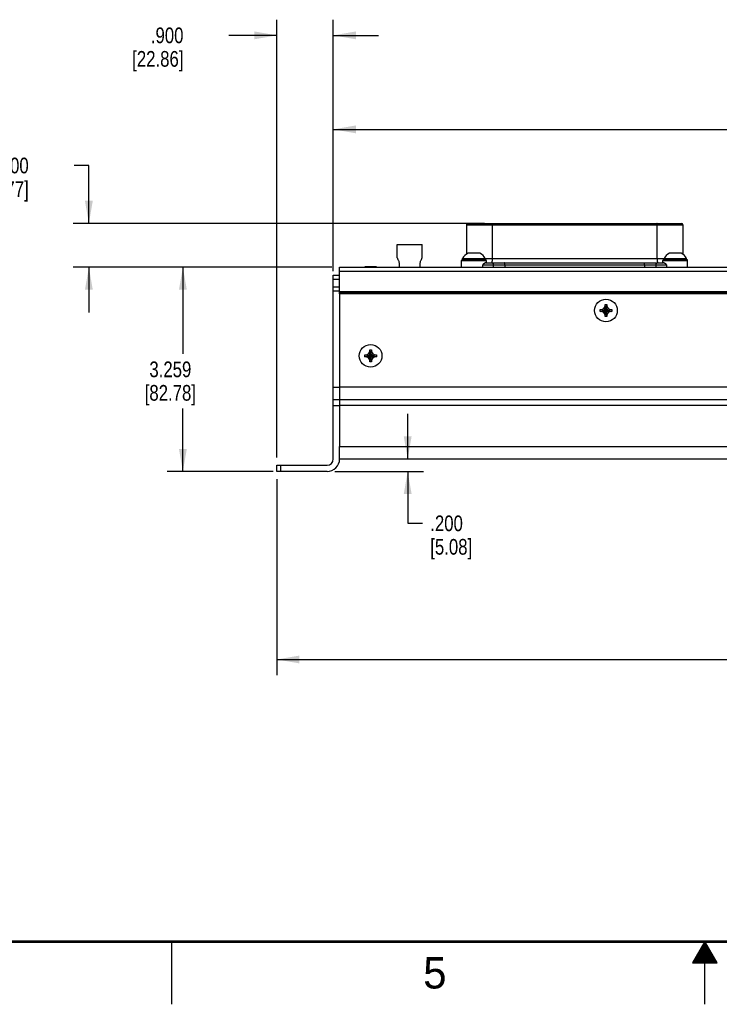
# Model space of a CAD drawing. Header units: inches. Extents: x 0 to 34, y 0 to 22.
# Tile 83 of 124: x 11.5 to 17.1, y 0 to 7.9. Entities that reach past the tile are written whole.
import ezdxf

# ---------------------------------------------------------------- set-up
doc = ezdxf.new("R2010")
doc.units = ezdxf.units.IN
doc.header["$LTSCALE"] = 1.87
doc.header["$MEASUREMENT"] = 0
doc.layers.get('0').update_dxf_attribs({"linetype": 'CONTINUOUS'})
doc.layers.add('02___PRT_ALL_AXES', color=7, linetype='CONTINUOUS')
doc.layers.add('DIMENSIONS', color=7, linetype='CONTINUOUS')
doc.styles.get("Standard").update_dxf_attribs({"font": 'txt', "width": 0.8})
doc.styles.add('TEXTSTYLE_2', font='txt')
doc.dimstyles.new('DIMSTYLE_1', dxfattribs={"dimtxt": 0.125, "dimasz": 0.18, "dimexe": 0.125, "dimexo": 0.0625, "dimgap": 0.0625, "dimtad": 0, "dimtih": 1, "dimtoh": 1, "dimdec": 3, "dimlfac": 2, "dimzin": 4, "dimdsep": 46, "dimtxsty": 'STANDARD', "dimblk": '_FILLED', "dimblk1": '_FILLED', "dimblk2": '_FILLED', "dimcen": 0.09, "dimadec": 0, "dimazin": 0, "dimtp": 0.001, "dimtm": 0.001, "dimtfac": 1, "dimtdec": 3, "dimtofl": 0, "dimtmove": 0, "dimatfit": 3, "dimldrblk": '_FILLED', "dimfxl": 1, "dimtolj": 1, "dimtzin": 4, "dimarcsym": 0})

# ---------------------------------------------------------------- blocks, each defined once
blk = doc.blocks.new('_FILLED')
at = {"color": 0, "linetype": 'BYBLOCK'}
blk.add_solid([(0, 0), (-1, 0.174), (-1, -0.174)], dxfattribs=at)
blk = doc.blocks.new('*D0')
at = {"layer": 'DIMENSIONS', "color": 2, "linetype": 'CONTINUOUS'}
for p, q in [((13.587, 4.3637), (13.587, 7.8556)), ((14.037, 5.8482), (14.037, 7.8556)), ((13.587, 7.7306), (13.2041, 7.7306)), ((14.037, 7.7306), (14.397, 7.7306))]:
    blk.add_line(p, q, dxfattribs=at)
at = {"layer": 'DIMENSIONS', "color": 2, "linetype": 'CONTINUOUS', "xscale": 0.18, "yscale": 0.18, "zscale": 0.18}
blk.add_blockref('_FILLED', (13.587, 7.7306), dxfattribs=at)
at = {"layer": 'DIMENSIONS', "color": 2, "linetype": 'CONTINUOUS', "xscale": 0.18, "yscale": 0.18, "zscale": 0.18, "rotation": 180}
blk.add_blockref('_FILLED', (14.037, 7.7306), dxfattribs=at)
at = {"layer": 'DIMENSIONS', "color": 2, "linetype": 'CONTINUOUS', "insert": (12.8416, 7.7931), "char_height": 0.125, "width": 0.7, "attachment_point": 3, "line_spacing_factor": 0.9}
blk.add_mtext('.900\\P[22.86]', dxfattribs=at)
blk = doc.blocks.new('*D2')
at = {"layer": 'DIMENSIONS', "color": 2, "linetype": 'CONTINUOUS'}
for p, q in [((14.037, 5.8797), (14.037, 7.1056)), ((22.637, 5.8482), (22.637, 7.1056)), ((14.037, 6.9806), (17.8745, 6.9806)), ((22.637, 6.9806), (18.7995, 6.9806))]:
    blk.add_line(p, q, dxfattribs=at)
at = {"layer": 'DIMENSIONS', "color": 2, "linetype": 'CONTINUOUS', "xscale": 0.18, "yscale": 0.18, "zscale": 0.18, "rotation": 180}
blk.add_blockref('_FILLED', (14.037, 6.9806), dxfattribs=at)
at = {"layer": 'DIMENSIONS', "color": 2, "linetype": 'CONTINUOUS', "xscale": 0.18, "yscale": 0.18, "zscale": 0.18}
blk.add_blockref('_FILLED', (22.637, 6.9806), dxfattribs=at)
at = {"layer": 'DIMENSIONS', "color": 2, "linetype": 'CONTINUOUS', "insert": (18.237, 7.0431), "char_height": 0.125, "width": 0.8, "attachment_point": 2, "line_spacing_factor": 0.9}
blk.add_mtext('17.200\\P[436.88]', dxfattribs=at)
blk = doc.blocks.new('*D3')
at = {"layer": 'DIMENSIONS', "color": 2, "linetype": 'CONTINUOUS'}
for p, q in [((13.587, 4.1887), (13.587, 2.6262)), ((23.087, 4.1887), (23.087, 2.6262)), ((13.587, 2.7512), (17.462, 2.7512)), ((23.087, 2.7512), (19.212, 2.7512))]:
    blk.add_line(p, q, dxfattribs=at)
at = {"layer": 'DIMENSIONS', "color": 2, "linetype": 'CONTINUOUS', "xscale": 0.18, "yscale": 0.18, "zscale": 0.18, "rotation": 180}
blk.add_blockref('_FILLED', (13.587, 2.7512), dxfattribs=at)
at = {"layer": 'DIMENSIONS', "color": 2, "linetype": 'CONTINUOUS', "xscale": 0.18, "yscale": 0.18, "zscale": 0.18}
blk.add_blockref('_FILLED', (23.087, 2.7512), dxfattribs=at)
at = {"layer": 'DIMENSIONS', "color": 2, "linetype": 'CONTINUOUS', "insert": (18.337, 2.8137), "char_height": 0.125, "width": 1.625, "attachment_point": 2, "line_spacing_factor": 0.9}
blk.add_mtext('(19.000{\\Ftxt.shx;\\W1.000000;\\H0.125000; }[482.6])', dxfattribs=at)
blk = doc.blocks.new('*D27')
at = {"layer": 'DIMENSIONS', "color": 2, "linetype": 'CONTINUOUS'}
for p, q in [((14.0245, 5.8807), (12.712, 5.8807)), ((12.837, 5.8807), (12.837, 5.191)), ((12.837, 4.2512), (12.837, 4.7535)), ((13.556, 4.2512), (12.712, 4.2512))]:
    blk.add_line(p, q, dxfattribs=at)
at = {"layer": 'DIMENSIONS', "color": 2, "linetype": 'CONTINUOUS', "xscale": 0.18, "yscale": 0.18, "zscale": 0.18}
for p, rotation in [((12.837, 5.8807), 90), ((12.837, 4.2512), 270)]:
    blk.add_blockref('_FILLED', p, dxfattribs=dict(at, rotation=rotation))
at = {"layer": 'DIMENSIONS', "color": 2, "linetype": 'CONTINUOUS', "insert": (12.737, 5.1285), "char_height": 0.125, "width": 0.7, "attachment_point": 2, "line_spacing_factor": 0.9}
blk.add_mtext('3.259\\P[82.78]', dxfattribs=at)
blk = doc.blocks.new('*D28')
at = {"layer": 'DIMENSIONS', "color": 2, "linetype": 'CONTINUOUS'}
for p, q in [((12.087, 6.6923), (11.9695, 6.6923)), ((12.087, 6.2306), (12.087, 6.6923)), ((15.2426, 6.2306), (11.962, 6.2306)), ((14.0245, 5.8807), (11.962, 5.8807)), ((12.087, 5.8807), (12.087, 5.5207))]:
    blk.add_line(p, q, dxfattribs=at)
at = {"layer": 'DIMENSIONS', "color": 2, "linetype": 'CONTINUOUS', "xscale": 0.18, "yscale": 0.18, "zscale": 0.18}
for p, rotation in [((12.087, 6.2306), 270), ((12.087, 5.8807), 90)]:
    blk.add_blockref('_FILLED', p, dxfattribs=dict(at, rotation=rotation))
at = {"layer": 'DIMENSIONS', "color": 2, "linetype": 'CONTINUOUS', "insert": (11.607, 6.7548), "char_height": 0.125, "width": 0.7, "attachment_point": 3, "line_spacing_factor": 0.9}
blk.add_mtext('.700\\P[17.77]', dxfattribs=at)
blk = doc.blocks.new('*D32')
at = {"layer": 'DIMENSIONS', "color": 2, "linetype": 'CONTINUOUS'}
for p, q in [((14.6302, 4.3512), (14.6302, 4.7112)), ((14.0495, 4.2512), (14.7552, 4.2512)), ((14.6302, 4.2512), (14.6302, 3.8375)), ((14.6302, 3.8375), (14.7477, 3.8375))]:
    blk.add_line(p, q, dxfattribs=at)
at = {"layer": 'DIMENSIONS', "color": 2, "linetype": 'CONTINUOUS', "xscale": 0.18, "yscale": 0.18, "zscale": 0.18}
for p, rotation in [((14.6302, 4.3512), 270), ((14.6302, 4.2512), 90)]:
    blk.add_blockref('_FILLED', p, dxfattribs=dict(at, rotation=rotation))
at = {"layer": 'DIMENSIONS', "color": 2, "linetype": 'CONTINUOUS', "insert": (14.8102, 3.9), "char_height": 0.125, "width": 0.6, "attachment_point": 1, "line_spacing_factor": 0.9}
blk.add_mtext('.200\\P[5.08]', dxfattribs=at)

msp = doc.modelspace()

# ---------------------------------------------------------------- linework, layer by layer
at = {"color": 7, "linetype": 'CONTINUOUS'}
for p, q in [((15.09856, 6.21882), (15.09856, 5.98552)), ((15.09856, 6.21882), (16.82553, 6.21882)), ((15.11037, 6.23064), (16.81372, 6.23064)), ((15.30361, 6.21882), (15.30361, 5.94717)), ((16.62048, 5.94717), (16.62048, 6.21882)), ((16.82553, 6.21882), (16.82553, 5.98552)), ((15.2064, 5.99373), (15.1114, 5.99373)), ((16.8127, 5.99373), (16.7177, 5.99373)), ((15.06047, 5.88075), (15.06047, 5.93536)), ((15.06047, 5.93536), (15.25732, 5.93536)), ((15.06834, 5.94323), (15.24945, 5.94323)), ((15.06865, 5.94323), (15.06865, 5.95081)), ((15.06865, 5.95081), (15.24915, 5.95081)), ((15.22849, 5.88075), (15.22849, 5.89993)), ((15.22849, 5.89993), (16.6956, 5.89993)), ((15.24915, 5.94323), (15.24915, 5.95081)), ((16.67495, 5.94717), (15.24915, 5.94717)), ((15.25302, 5.91567), (16.67107, 5.91567)), ((15.25732, 5.93536), (15.25732, 5.91567)), ((15.31232, 5.89993), (15.31232, 5.88075)), ((15.40585, 5.89993), (15.40585, 5.88075)), ((16.51824, 5.89993), (16.51824, 5.88075)), ((16.61177, 5.88075), (16.61177, 5.89993)), ((16.66677, 5.91567), (16.66677, 5.93536)), ((16.66677, 5.93536), (16.86362, 5.93536)), ((16.67464, 5.94323), (16.85575, 5.94323)), ((16.67495, 5.94323), (16.67495, 5.95081)), ((16.67495, 5.95081), (16.85545, 5.95081)), ((16.6956, 5.89993), (16.6956, 5.88075)), ((16.85545, 5.94323), (16.85545, 5.95081)), ((16.86362, 5.88075), (16.86362, 5.93536)), ((14.03705, 4.35125), (14.03705, 5.81725)), ((14.03705, 5.81725), (14.08705, 5.81725)), ((14.08705, 5.88075), (22.58705, 5.88075)), ((14.08705, 5.66775), (14.08705, 5.88065)), ((14.08705, 5.84925), (22.58705, 5.84925)), ((14.3822, 5.88275), (14.2872, 5.88275)), ((14.03705, 5.78575), (14.08705, 5.78575)), ((14.08705, 5.72075), (14.03705, 5.72075)), ((14.08705, 5.68925), (14.03705, 5.68925)), ((14.08705, 5.68775), (22.58705, 5.68775)), ((14.08705, 5.67775), (22.58705, 5.67775)), ((16.20455, 5.56775), (16.20455, 5.58275)), ((16.20455, 5.48825), (16.21955, 5.58275)), ((16.21955, 5.48825), (16.20455, 5.58275)), ((16.20455, 5.58275), (16.21955, 5.58275)), ((16.21955, 5.58275), (16.21955, 5.56775)), ((16.1648, 5.528), (16.1648, 5.543)), ((16.1648, 5.543), (16.2593, 5.528)), ((16.1648, 5.543), (16.1798, 5.543)), ((16.1648, 5.528), (16.2593, 5.543)), ((16.1798, 5.528), (16.1648, 5.528)), ((16.1798, 5.543), (16.19549, 5.55206)), ((16.1798, 5.543), (16.2443, 5.528)), ((16.1798, 5.528), (16.2443, 5.543)), ((16.19549, 5.51894), (16.1798, 5.528)), ((16.19549, 5.55206), (16.20455, 5.56775)), ((16.19549, 5.51894), (16.2286, 5.55206)), ((16.19549, 5.55206), (16.2286, 5.51894)), ((16.20455, 5.50325), (16.19549, 5.51894)), ((16.20455, 5.50325), (16.21955, 5.56775)), ((16.21955, 5.50325), (16.20455, 5.56775)), ((16.20455, 5.48825), (16.20455, 5.50325)), ((16.21955, 5.56775), (16.2286, 5.55206)), ((16.2286, 5.51894), (16.21955, 5.50325)), ((16.21955, 5.50325), (16.21955, 5.48825)), ((16.2286, 5.55206), (16.2443, 5.543)), ((16.2443, 5.528), (16.2286, 5.51894)), ((16.2443, 5.543), (16.2593, 5.543)), ((16.2593, 5.528), (16.2443, 5.528)), ((16.2593, 5.543), (16.2593, 5.528)), ((16.21955, 5.48825), (16.20455, 5.48825)), ((14.30245, 5.1814), (14.31814, 5.19046)), ((14.31814, 5.19046), (14.3272, 5.20615)), ((14.31814, 5.19046), (14.35125, 5.15734)), ((14.31814, 5.15734), (14.35125, 5.19046)), ((14.3272, 5.20615), (14.3272, 5.22115)), ((14.3272, 5.12665), (14.3422, 5.22115)), ((14.3422, 5.12665), (14.3272, 5.22115)), ((14.3272, 5.22115), (14.3422, 5.22115)), ((14.3272, 5.14165), (14.3422, 5.20615)), ((14.3422, 5.14165), (14.3272, 5.20615)), ((14.3422, 5.22115), (14.3422, 5.20615)), ((14.3422, 5.20615), (14.35125, 5.19046)), ((14.35125, 5.19046), (14.36695, 5.1814)), ((14.28745, 5.1664), (14.28745, 5.1814)), ((14.28745, 5.1814), (14.38195, 5.1664)), ((14.28745, 5.1814), (14.30245, 5.1814)), ((14.28745, 5.1664), (14.38195, 5.1814)), ((14.30245, 5.1664), (14.28745, 5.1664)), ((14.30245, 5.1814), (14.36695, 5.1664)), ((14.30245, 5.1664), (14.36695, 5.1814)), ((14.31814, 5.15734), (14.30245, 5.1664)), ((14.3272, 5.14165), (14.31814, 5.15734)), ((14.3272, 5.12665), (14.3272, 5.14165)), ((14.3422, 5.12665), (14.3272, 5.12665)), ((14.35125, 5.15734), (14.3422, 5.14165)), ((14.3422, 5.14165), (14.3422, 5.12665)), ((14.36695, 5.1664), (14.35125, 5.15734)), ((14.36695, 5.1814), (14.38195, 5.1814)), ((14.38195, 5.1664), (14.36695, 5.1664)), ((14.38195, 5.1814), (14.38195, 5.1664)), ((14.03705, 4.925), (14.08705, 4.925)), ((14.03705, 4.825), (14.08705, 4.825)), ((14.08705, 4.86747), (14.08705, 4.8167)), ((14.08705, 4.775), (14.03705, 4.775)), ((14.08705, 4.35125), (14.08705, 4.45125)), ((13.58705, 4.25125), (13.58705, 4.30125)), ((13.58705, 4.30125), (13.98705, 4.30125)), ((13.98705, 4.25125), (13.58705, 4.25125)), ((13.61855, 4.25125), (13.61855, 4.30125))]:
    msp.add_line(p, q, dxfattribs=at)
at = {"color": 3, "linetype": 'CONTINUOUS'}
for p, q in [((14.08705, 5.66775), (14.08705, 4.86747)), ((22.58705, 5.66775), (14.08705, 5.66775)), ((14.08705, 4.92625), (22.58705, 4.92625)), ((14.08705, 4.82625), (22.58705, 4.82625)), ((14.08705, 4.8167), (14.08705, 4.45125)), ((22.58705, 4.77625), (14.08705, 4.77625)), ((14.08705, 4.45125), (22.58705, 4.45125)), ((14.08705, 4.35125), (22.58705, 4.35125))]:
    msp.add_line(p, q, dxfattribs=at)
at = {"color": 2, "linetype": 'CONTINUOUS'}
for p, q in [((12.75002, 0), (12.75002, 0.5)), ((17.00002, 0.5), (16.90203, 0.33028)), ((16.98847, 0.48), (17.01157, 0.48)), ((16.99425, 0.49), (17.00579, 0.49)), ((17.09801, 0.33028), (17.00002, 0.5)), ((17.00002, 0), (17.00002, 0.5)), ((16.94229, 0.4), (17.05776, 0.4)), ((16.94806, 0.41), (17.05198, 0.41)), ((16.95383, 0.42), (17.04621, 0.42)), ((16.95961, 0.43), (17.04044, 0.43)), ((16.96538, 0.44), (17.03466, 0.44)), ((16.97115, 0.45), (17.02889, 0.45)), ((16.97693, 0.46), (17.02311, 0.46)), ((16.9827, 0.47), (17.01734, 0.47)), ((16.90203, 0.33028), (17.09801, 0.33028)), ((16.90764, 0.34), (17.0924, 0.34)), ((16.91342, 0.35), (17.08662, 0.35)), ((16.91919, 0.36), (17.08085, 0.36)), ((16.92496, 0.37), (17.07508, 0.37)), ((16.93074, 0.38), (17.0693, 0.38)), ((16.93651, 0.39), (17.06353, 0.39))]:
    msp.add_line(p, q, dxfattribs=at)
at = {"color": 7, "linetype": 'CONTINUOUS', "const_width": 0.02}
msp.add_lwpolyline([(0.50002, 0.5), (33.50002, 0.5)], dxfattribs=at)
at = {"color": 7, "linetype": 'CONTINUOUS'}
for centre, radius, start, end in [((15.11037, 6.21882), 0.01181, 90, 180), ((16.81372, 6.21882), 0.01181, 0, 90), ((15.1589, 5.90368), 0.10182, 117.809202, 152.424863), ((15.1589, 5.90368), 0.10182, 27.575137, 62.190798), ((16.7652, 5.90368), 0.10182, 117.809202, 152.424863), ((16.7652, 5.90368), 0.10182, 27.575137, 62.190798), ((15.06834, 5.93536), 0.00787, 90, 180), ((15.24945, 5.93536), 0.00787, 0, 90), ((16.67464, 5.93536), 0.00787, 90, 180), ((16.85575, 5.93536), 0.00787, 0, 90), ((13.98705, 4.35125), 0.1, 270, 360), ((13.98705, 4.35125), 0.05, 270, 360)]:
    msp.add_arc(centre, radius, start, end, dxfattribs=at)
for points, knots in [([(15.30509, 6.23064), (15.30507, 6.23064), (15.30505, 6.23063), (15.30501, 6.23062), (15.30498, 6.2306), (15.30494, 6.23058), (15.3049, 6.23055), (15.30487, 6.23051), (15.30483, 6.23046), (15.30478, 6.23039), (15.30472, 6.23027), (15.30465, 6.23012), (15.30459, 6.22994), (15.30452, 6.22973), (15.30445, 6.22949), (15.30439, 6.22923), (15.30433, 6.22895), (15.30427, 6.22864), (15.30421, 6.2283), (15.30413, 6.22781), (15.30404, 6.22715), (15.30394, 6.22629), (15.30386, 6.22537), (15.30378, 6.22437), (15.30372, 6.22333), (15.30367, 6.22224), (15.30364, 6.22112), (15.30362, 6.21998), (15.30361, 6.21921), (15.30361, 6.21882)], [0, 0, 0, 0, 0.0029973, 0.0061095, 0.0094359, 0.0130577, 0.0170369, 0.0214198, 0.0262405, 0.0315237, 0.0435432, 0.0575794, 0.0736698, 0.0918174, 0.1120094, 0.1342239, 0.1584328, 0.1845947, 0.2126508, 0.2425389, 0.307554, 0.3790897, 0.4564603, 0.5389418, 0.6257826, 0.716192, 0.8093605, 0.9043201, 1, 1, 1, 1]), ([(16.62048, 6.21882), (16.62048, 6.21921), (16.62047, 6.21998), (16.62045, 6.22112), (16.62042, 6.22224), (16.62037, 6.22333), (16.62031, 6.22437), (16.62023, 6.22537), (16.62015, 6.22629), (16.62005, 6.22715), (16.61996, 6.22781), (16.61988, 6.2283), (16.61983, 6.22864), (16.61976, 6.22895), (16.6197, 6.22923), (16.61964, 6.22949), (16.61957, 6.22973), (16.61951, 6.22994), (16.61944, 6.23012), (16.61937, 6.23027), (16.61931, 6.23039), (16.61926, 6.23046), (16.61922, 6.23051), (16.61919, 6.23055), (16.61915, 6.23058), (16.61911, 6.2306), (16.61908, 6.23062), (16.61904, 6.23063), (16.61902, 6.23064), (16.619, 6.23064)], [0, 0, 0, 0, 0.0956799, 0.1906395, 0.283808, 0.3742174, 0.4610582, 0.5435397, 0.6209103, 0.692446, 0.7574611, 0.7873492, 0.8154053, 0.8415672, 0.8657761, 0.8879906, 0.9081826, 0.9263302, 0.9424206, 0.9564568, 0.9684763, 0.9737595, 0.9785802, 0.9829631, 0.9869423, 0.9905641, 0.9938905, 0.9970027, 1, 1, 1, 1]), ([(15.25302, 5.91567), (15.25286, 5.91567), (15.25253, 5.91566), (15.25202, 5.91558), (15.25148, 5.91547), (15.25092, 5.91531), (15.25034, 5.91512), (15.24974, 5.91489), (15.24911, 5.91463), (15.24847, 5.91434), (15.2478, 5.91402), (15.24711, 5.91368), (15.2464, 5.91331), (15.24567, 5.91291), (15.24493, 5.9125), (15.24389, 5.91191), (15.24255, 5.91112), (15.24089, 5.91012), (15.23947, 5.90924), (15.2383, 5.9085), (15.2374, 5.90792), (15.23648, 5.90733), (15.23555, 5.90672), (15.23461, 5.90609), (15.23382, 5.90555), (15.23318, 5.9051), (15.2327, 5.90475), (15.23222, 5.9044), (15.23173, 5.90404), (15.23125, 5.90366), (15.23077, 5.90326), (15.23037, 5.90292), (15.23006, 5.90263), (15.22983, 5.9024), (15.2296, 5.90216), (15.22938, 5.90191), (15.2292, 5.90169), (15.22907, 5.9015), (15.22897, 5.90136), (15.22888, 5.9012), (15.22879, 5.90104), (15.22871, 5.90088), (15.22861, 5.90064), (15.22852, 5.90033), (15.22849, 5.90006), (15.22849, 5.89993)], [0, 0, 0, 0, 0.0162778, 0.0335359, 0.051847, 0.0712469, 0.0917515, 0.1133582, 0.1360529, 0.1598146, 0.184616, 0.2104293, 0.2372245, 0.2649718, 0.2936414, 0.3232046, 0.3849013, 0.4498585, 0.5179005, 0.553033, 0.5888882, 0.6254573, 0.6627369, 0.7007321, 0.7394606, 0.7591111, 0.7789622, 0.7990255, 0.8193174, 0.8398616, 0.8606942, 0.8818711, 0.8926162, 0.9034866, 0.9145051, 0.925703, 0.9371242, 0.9429374, 0.9488316, 0.9548174, 0.9609082, 0.9671181, 0.9734552, 0.9865261, 1, 1, 1, 1]), ([(15.30056, 5.91646), (15.30053, 5.9164), (15.30046, 5.91628), (15.30035, 5.91612), (15.30024, 5.91599), (15.30013, 5.91587), (15.30002, 5.91579), (15.29991, 5.91572), (15.2998, 5.91568), (15.29972, 5.91567), (15.29969, 5.91567)], [0, 0, 0, 0, 0.1737668, 0.3310367, 0.4725587, 0.5993903, 0.7130326, 0.815604, 0.9100116, 1, 1, 1, 1]), ([(15.30361, 5.94717), (15.30361, 5.94629), (15.3036, 5.94453), (15.30356, 5.94191), (15.30349, 5.93932), (15.3034, 5.93679), (15.30328, 5.93434), (15.30313, 5.93197), (15.30296, 5.92971), (15.30277, 5.92758), (15.30255, 5.92558), (15.30235, 5.92401), (15.30218, 5.92284), (15.30205, 5.92202), (15.30192, 5.92125), (15.30178, 5.92052), (15.30164, 5.91984), (15.3015, 5.9192), (15.30135, 5.91862), (15.3012, 5.91809), (15.30104, 5.91761), (15.30089, 5.91718), (15.30073, 5.9168), (15.30062, 5.91657), (15.30056, 5.91646)], [0, 0, 0, 0, 0.0853291, 0.1701859, 0.2538682, 0.3357368, 0.4152503, 0.4918775, 0.5651007, 0.6344115, 0.6993199, 0.759402, 0.7875075, 0.8142566, 0.8396082, 0.8635267, 0.8859776, 0.9069277, 0.926346, 0.9442096, 0.9605075, 0.9752348, 0.9883941, 1, 1, 1, 1]), ([(15.30222, 5.91567), (15.30239, 5.91567), (15.30272, 5.91566), (15.30321, 5.9156), (15.30371, 5.91551), (15.3042, 5.91538), (15.30468, 5.91521), (15.30532, 5.91493), (15.30611, 5.91449), (15.30701, 5.91382), (15.30786, 5.91302), (15.30866, 5.9121), (15.30939, 5.91106), (15.31005, 5.90991), (15.31064, 5.90867), (15.31115, 5.90734), (15.31157, 5.90595), (15.31191, 5.90449), (15.31215, 5.90299), (15.31229, 5.90147), (15.31232, 5.90044), (15.31232, 5.89993)], [0, 0, 0, 0, 0.0240996, 0.0483177, 0.0727237, 0.0973836, 0.12236, 0.1477128, 0.1997549, 0.2539515, 0.3106033, 0.3698668, 0.4317728, 0.4962707, 0.5631996, 0.6323318, 0.7033997, 0.7760972, 0.8500863, 0.9249041, 1, 1, 1, 1]), ([(15.40585, 5.89993), (15.40585, 5.90046), (15.40583, 5.90151), (15.40575, 5.90308), (15.4056, 5.90462), (15.4054, 5.9061), (15.40515, 5.90751), (15.40486, 5.90884), (15.40451, 5.91008), (15.40419, 5.91104), (15.40391, 5.91175), (15.40369, 5.91224), (15.40347, 5.91271), (15.40324, 5.91314), (15.403, 5.91354), (15.40276, 5.9139), (15.40251, 5.91424), (15.40226, 5.91454), (15.402, 5.9148), (15.40174, 5.91503), (15.40147, 5.91523), (15.4012, 5.91539), (15.40093, 5.91552), (15.40066, 5.91561), (15.40038, 5.91566), (15.4002, 5.91567), (15.40011, 5.91567)], [0, 0, 0, 0, 0.0893908, 0.1780576, 0.2649189, 0.3490811, 0.4298444, 0.5065532, 0.57869, 0.6458022, 0.6773651, 0.7075665, 0.7363912, 0.7638288, 0.7898751, 0.8145397, 0.837854, 0.8598618, 0.8806201, 0.9002023, 0.9187027, 0.9362407, 0.9529603, 0.9690295, 0.9846392, 1, 1, 1, 1]), ([(16.51824, 5.89993), (16.51824, 5.90046), (16.51826, 5.90151), (16.51834, 5.90308), (16.51849, 5.90462), (16.51869, 5.9061), (16.51894, 5.90751), (16.51924, 5.90884), (16.51958, 5.91008), (16.5199, 5.91104), (16.52018, 5.91175), (16.5204, 5.91224), (16.52062, 5.91271), (16.52085, 5.91314), (16.52109, 5.91354), (16.52133, 5.9139), (16.52158, 5.91424), (16.52183, 5.91454), (16.52209, 5.9148), (16.52235, 5.91503), (16.52262, 5.91523), (16.52289, 5.91539), (16.52316, 5.91552), (16.52343, 5.91561), (16.52371, 5.91566), (16.52389, 5.91567), (16.52398, 5.91567)], [0, 0, 0, 0, 0.089391, 0.1780579, 0.2649195, 0.3490821, 0.4298456, 0.5065537, 0.5786895, 0.6458017, 0.6773655, 0.7075681, 0.7363941, 0.7638327, 0.7898792, 0.8145431, 0.8378558, 0.8598615, 0.8806176, 0.9001981, 0.9186977, 0.9362361, 0.9529569, 0.9690275, 0.9846386, 1, 1, 1, 1]), ([(16.61177, 5.89993), (16.61177, 5.90044), (16.6118, 5.90147), (16.61195, 5.90299), (16.61218, 5.90449), (16.61252, 5.90595), (16.61294, 5.90734), (16.61345, 5.90867), (16.61404, 5.90991), (16.6147, 5.91106), (16.61543, 5.9121), (16.61623, 5.91302), (16.61708, 5.91382), (16.61798, 5.91449), (16.61877, 5.91493), (16.61941, 5.91521), (16.61989, 5.91538), (16.62038, 5.91551), (16.62088, 5.9156), (16.62137, 5.91566), (16.6217, 5.91567), (16.62187, 5.91567)], [0, 0, 0, 0, 0.0750959, 0.1499137, 0.2239028, 0.2966003, 0.3676682, 0.4368004, 0.5037293, 0.5682272, 0.6301332, 0.6893967, 0.7460485, 0.8002451, 0.8522872, 0.87764, 0.9026164, 0.9272763, 0.9516823, 0.9759004, 1, 1, 1, 1]), ([(16.62048, 5.94717), (16.62048, 5.94629), (16.62049, 5.94453), (16.62053, 5.94191), (16.6206, 5.93932), (16.62069, 5.93679), (16.62081, 5.93434), (16.62096, 5.93197), (16.62113, 5.92971), (16.62132, 5.92758), (16.62154, 5.92558), (16.62174, 5.92401), (16.62191, 5.92284), (16.62204, 5.92202), (16.62217, 5.92125), (16.62231, 5.92052), (16.62245, 5.91984), (16.62259, 5.9192), (16.62274, 5.91862), (16.62289, 5.91809), (16.62305, 5.91761), (16.6232, 5.91718), (16.62336, 5.9168), (16.62347, 5.91657), (16.62353, 5.91646)], [0, 0, 0, 0, 0.0853291, 0.1701859, 0.2538682, 0.3357368, 0.4152503, 0.4918775, 0.5651007, 0.6344115, 0.6993199, 0.759402, 0.7875075, 0.8142566, 0.8396082, 0.8635267, 0.8859776, 0.9069277, 0.926346, 0.9442096, 0.9605075, 0.9752348, 0.9883941, 1, 1, 1, 1]), ([(16.62353, 5.91646), (16.62356, 5.9164), (16.62363, 5.91628), (16.62374, 5.91612), (16.62385, 5.91599), (16.62396, 5.91587), (16.62407, 5.91579), (16.62418, 5.91572), (16.62429, 5.91568), (16.62437, 5.91567), (16.6244, 5.91567)], [0, 0, 0, 0, 0.1737668, 0.3310367, 0.4725587, 0.5993903, 0.7130326, 0.815604, 0.9100116, 1, 1, 1, 1]), ([(16.6956, 5.89993), (16.6956, 5.89999), (16.69559, 5.90013), (16.69555, 5.90039), (16.69548, 5.90064), (16.69538, 5.90088), (16.69528, 5.9011), (16.69516, 5.90131), (16.69502, 5.9015), (16.69489, 5.90169), (16.69471, 5.90191), (16.69449, 5.90216), (16.69426, 5.9024), (16.69403, 5.90263), (16.6938, 5.90284), (16.69356, 5.90306), (16.69324, 5.90333), (16.69284, 5.90366), (16.69236, 5.90404), (16.69188, 5.9044), (16.69124, 5.90487), (16.69044, 5.90543), (16.68948, 5.90609), (16.68854, 5.90672), (16.68761, 5.90733), (16.68669, 5.90792), (16.68579, 5.9085), (16.68462, 5.90924), (16.6832, 5.91012), (16.68154, 5.91112), (16.67996, 5.91205), (16.67868, 5.91277), (16.67769, 5.91331), (16.67698, 5.91368), (16.67629, 5.91402), (16.67562, 5.91434), (16.67498, 5.91463), (16.67435, 5.91489), (16.67375, 5.91512), (16.67317, 5.91531), (16.67261, 5.91547), (16.67207, 5.91558), (16.67156, 5.91566), (16.67123, 5.91567), (16.67107, 5.91567)], [0, 0, 0, 0, 0.0067706, 0.01349, 0.0265605, 0.0328974, 0.0391072, 0.0511804, 0.0570746, 0.0628878, 0.0743089, 0.0855067, 0.0965253, 0.1073956, 0.1181407, 0.1287773, 0.1393185, 0.160151, 0.1806951, 0.2009868, 0.2210499, 0.2605508, 0.2992789, 0.3372737, 0.374553, 0.4111218, 0.4469767, 0.4821089, 0.5501502, 0.6151069, 0.676803, 0.7350343, 0.7627813, 0.7895761, 0.8153891, 0.84019, 0.8639512, 0.8866456, 0.9082518, 0.9287558, 0.9481549, 0.966465, 0.9837225, 1, 1, 1, 1])]:
    msp.add_open_spline(points, degree=3, knots=knots, dxfattribs=at)
at = {"layer": '02___PRT_ALL_AXES', "color": 7, "linetype": 'CONTINUOUS'}
for p, q in [((14.54602, 5.956), (14.54602, 6.06225)), ((14.54602, 6.06225), (14.74602, 6.06225)), ((14.74602, 5.956), (14.74602, 6.06225)), ((14.54602, 5.956), (14.54624, 5.9556)), ((14.7458, 5.9556), (14.74602, 5.956))]:
    msp.add_line(p, q, dxfattribs=at)
at = {"layer": '02___PRT_ALL_AXES', "color": 3, "linetype": 'CONTINUOUS'}
for centre in [(16.21205, 5.5355), (14.3347, 5.1739)]:
    msp.add_circle(centre, 0.0905, dxfattribs=at)
at = {"layer": '02___PRT_ALL_AXES', "color": 7, "linetype": 'CONTINUOUS'}
for points, knots in [([(14.54624, 5.9556), (14.54738, 5.95358), (14.55063, 5.94754), (14.55477, 5.93874), (14.55849, 5.92886), (14.5611, 5.91986), (14.56291, 5.91004), (14.56334, 5.90322), (14.56334, 5.89975)], [0, 0, 0, 0, 0.1177301, 0.3482893, 0.4936164, 0.6534612, 0.8238558, 1, 1, 1, 1]), ([(14.56334, 5.89975), (14.56334, 5.89812), (14.56324, 5.89488), (14.56268, 5.8885), (14.56187, 5.8838), (14.56118, 5.88072)], [0, 0, 0, 0, 0.2544848, 0.507374, 1, 1, 1, 1]), ([(14.7287, 5.89975), (14.7287, 5.90322), (14.72913, 5.91005), (14.73095, 5.91987), (14.73356, 5.92887), (14.73727, 5.93875), (14.74141, 5.94755), (14.74467, 5.95358), (14.7458, 5.9556)], [0, 0, 0, 0, 0.1761956, 0.346636, 0.5065166, 0.6518656, 0.8824075, 1, 1, 1, 1]), ([(14.73086, 5.88072), (14.73017, 5.8838), (14.72936, 5.8885), (14.7288, 5.89488), (14.7287, 5.89812), (14.7287, 5.89975)], [0, 0, 0, 0, 0.4926266, 0.7455152, 1, 1, 1, 1])]:
    msp.add_open_spline(points, degree=3, knots=knots, dxfattribs=at)

# ---------------------------------------------------------------- texts
at = {"color": 2, "linetype": 'CONTINUOUS', "insert": (14.75404, 0.37622), "char_height": 0.25, "width": 0.25, "attachment_point": 1, "line_spacing_factor": 0.9, "style": 'TEXTSTYLE_2'}
msp.add_mtext('5', dxfattribs=at)

# ---------------------------------------------------------------- dimensions: what is measured, and where the dimension line sits
at = {"layer": 'DIMENSIONS', "color": 2, "linetype": 'CONTINUOUS'}
for base, p1, p2, picture, middle in [((14.03705, 7.73064), (13.58705, 4.30125), (14.03705, 5.78575), '*D0', (12.79163, 7.63689)), ((22.63705, 6.98064), (14.03705, 5.81725), (22.63705, 5.78575), '*D2', (18.33705, 6.88689))]:
    dim = msp.add_linear_dim(base=base, p1=p1, p2=p2, dimstyle='DIMSTYLE_1', dxfattribs=at)
    dim.commit()
    dim.dimension.update_dxf_attribs({"geometry": picture, "text_midpoint": middle, "dimtype": 160})
for base, p1, p2, angle, picture, middle in [((12.08705, 5.88075), (15.30509, 6.23064), (14.08705, 5.88075), 270, '*D28', (11.55705, 6.59853)), ((12.83705, 5.88075), (13.61855, 4.25125), (14.08705, 5.88075), 90, '*D27', (12.83705, 4.97225)), ((14.63016, 4.35125), (13.98705, 4.25125), (14.08705, 4.35125), 90, '*D32', (15.11016, 3.74374))]:
    dim = msp.add_linear_dim(base=base, p1=p1, p2=p2, angle=angle, dimstyle='DIMSTYLE_1', dxfattribs=at)
    dim.commit()
    dim.dimension.update_dxf_attribs({"geometry": picture, "text_midpoint": middle, "dimtype": 160})
dim = msp.add_linear_dim(base=(23.08705, 2.75125), p1=(13.58705, 4.25125), p2=(23.08705, 4.25125), text='(<>)', dimstyle='DIMSTYLE_1', dxfattribs=at)
dim.commit()
dim.dimension.update_dxf_attribs({"geometry": '*D3', "text_midpoint": (18.33705, 2.75125), "dimtype": 160})

doc.saveas('drawing.dxf')
